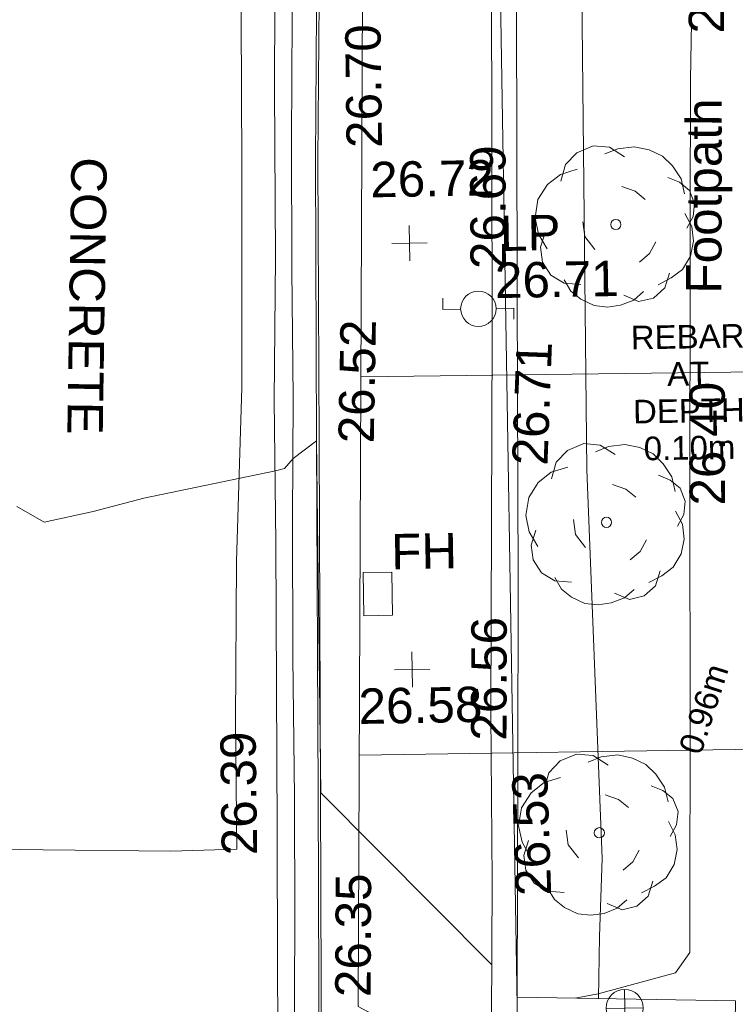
# Model space of a CAD drawing. Header units: millimetres. Extents: x -290717 to 520720, y -103372 to 287762.
# Tile 226 of 256: x -6642 to 937, y 17421 to 27854. Entities that reach past the tile are written whole.
import ezdxf

# ---------------------------------------------------------------- set-up
doc = ezdxf.new("R2010")
doc.units = ezdxf.units.MM
for name, pattern in [('IMPORT-HIDDEN2 _3_', [4762.5, 3175, -1587.5]), ('IMPORT-UG_ELEC_LV_QLB2 _2_', [2700, 1500, -300.0000000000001, 0, -250, 150, -300.0000000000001, 0, -200]), ('IMPORT-UG_ELEC_STREET LIGHTING_QLB2 _2_', [2700, 1500, -300.0000000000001, 0, -250, 150, -300.0000000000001, 0, -200])]:
    doc.linetypes.add(name, pattern=pattern)
for name, color, linetype, lineweight, true_color in [('00_TOPO_FIREHYDRANT', 5, 'Continuous', 9, 0x0000ff), ('00_TOPO_FURN_LAMP_POST', 7, 'Continuous', 9, 0x666666), ('00_TOPO_KERB_BOTTOM', 1, 'Continuous', 9, 0xff0000), ('00_TOPO_KERB_TOP', 7, 'Continuous', 9, 0xa500a5), ('00_TOPO_LEVEL_SPOT', 7, 'Continuous', 9, 0x666666), ('00_TOPO_ROAD_MARKING_YELLOW_CONTINUOUS', 40, 'Continuous', 9, 0xffbf00), ('00_TOPO_TOP_OF_WALL', 7, 'Continuous', 9, 0x666666), ('00_TOPO_TREE', 7, 'Continuous', 9, 0x666666), ('00_TOPO_WALL', 7, 'Continuous', 9, 0x7c00a5), ('00_UAV_FOOTPATH', 7, 'Continuous', 9, 0xa50000), ('00_UAV_FORM_LINES', 7, 'Continuous', 9, 0x666666), ('00_UAV_WALL', 7, 'Continuous', 9, 0x7c00a5), ('01_DTM_CONTOUR_MNR', 7, 'Continuous', 9, 0xa5a552), ('12333-PUM-2D-U-0001-C01 - Rev2_REVIT IMPORT_dwg', 7, 'Continuous', 9, 0x767676), ('PUM-CHAMBER EXTENTS', 6, 'IMPORT-HIDDEN2 _3_', 9, 0xff00ff), ('PUM-ELECTRIC-LV-QLB2', 1, 'IMPORT-UG_ELEC_LV_QLB2 _2_', 9, 0xff0000), ('PUM-GPR-REBAR', 30, 'Continuous', 9, 0xff7f00)]:
    doc.layers.add(name, color=color, linetype=linetype, lineweight=lineweight, true_color=true_color)
doc.layers.add('00_TOPO_SURFACE', color=7, linetype='Continuous', lineweight=9)
doc.layers.add('00_TOPO_SURVEY_TEXT', color=7, linetype='Continuous', lineweight=9)
doc.styles.add('Arial_1', font='arial.ttf', dxfattribs={"height": 250})
doc.styles.add('Swis721 Lt BT_2', font='swissl.ttf', dxfattribs={"height": 375})

# ---------------------------------------------------------------- blocks, each defined once
blk = doc.blocks.new('12333-PUM-2D-U-0001-C01 - Rev2_REVIT IMPORT_dwg_CONIFEROUS_TREE-2077068-Site Location Plan Existing')
at = {"layer": '00_TOPO_TREE', "color": 254, "true_color": 0xcccccc, "flags": 128}
for points in [[(-1889.403682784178, 1545.875740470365), (-1717.639711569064, 2118.422311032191), (-1316.857112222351, 2519.204910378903), (-744.3105416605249, 2748.223538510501), (-171.763971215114, 2690.968881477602), (343.5279423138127, 2347.440939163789)], [(-343.5279423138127, 2461.950253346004), (114.5093140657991, 2633.714224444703), (687.0558846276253, 2690.968881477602), (1202.347798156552, 2576.459567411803), (1660.385054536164, 2347.440939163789), (2003.912996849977, 2003.912996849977), (2290.18628213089, 1545.875740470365), (2404.695596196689, 1030.583826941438)], [(-2404.695596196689, -801.5651986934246), (-2690.968881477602, -286.2732852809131), (-2805.478195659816, 286.2732852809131), (-2690.968881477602, 916.0745128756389), (-2347.440939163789, 1431.36642628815), (-1889.403682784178, 1774.894368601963), (-1316.857112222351, 1946.658339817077)], [(1832.149025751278, 1603.130397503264), (2232.93162509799, 1431.36642628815), (2576.459567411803, 1145.093141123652), (2748.223538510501, 687.0558846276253), (2690.968881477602, 229.0186282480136), (2461.950253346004, -171.763971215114)], [(229.0186282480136, 1316.857112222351), (687.0558846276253, 1145.093141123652), (1030.583826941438, 858.8198558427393)], [(2404.695596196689, 343.5279423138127), (2633.714224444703, -114.5093140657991), (2690.968881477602, -629.8012275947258), (2576.459567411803, -1145.093141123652), (2290.18628213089, -1603.130397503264), (1889.403682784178, -1889.403682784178), (1431.36642628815, -2118.422311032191)], [(-744.3105416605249, -858.8198558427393), (-1087.838483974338, -400.7825993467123), (-1145.093141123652, 114.5093140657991)], [(-1259.602455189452, -2061.167653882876), (-1832.149025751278, -2003.912996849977), (-2290.18628213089, -1717.639711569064), (-2576.459567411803, -1259.602455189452), (-2633.714224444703, -744.3105416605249), (-2461.950253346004, -229.0186282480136)], [(1374.111769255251, -629.8012275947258), (1145.093141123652, -1030.583826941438), (801.5651986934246, -1316.857112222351)], [(916.0745128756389, -2347.440939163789), (572.5465705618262, -2633.714224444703), (114.5093140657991, -2805.478195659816), (-343.5279423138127, -2862.732852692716), (-801.5651986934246, -2805.478195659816), (-1259.602455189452, -2576.459567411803), (-1603.130397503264, -2290.18628213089), (-1832.149025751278, -1889.403682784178)], [(1832.149025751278, -1717.639711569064), (1660.385054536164, -2232.93162509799), (1259.602455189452, -2576.459567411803), (744.3105416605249, -2690.968881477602), (229.0186282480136, -2461.950253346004)]]:
    blk.add_lwpolyline(points, dxfattribs=at)
at = {"layer": '00_TOPO_TREE', "color": 254, "true_color": 0xcccccc}
blk.add_circle((0, 0), 176.6246020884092, dxfattribs=at)
blk = doc.blocks.new('12333-PUM-2D-U-0001-C01 - Rev2_REVIT IMPORT_dwg_MSL_Lamp_Post_SYM-2077199-Site Location Plan Existing')
at = {"layer": '00_TOPO_FURN_LAMP_POST', "color": 254, "true_color": 0xcccccc, "flags": 128}
for points in [[(-500.1060478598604, 0), (-1000.212095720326, 0), (-1000.212095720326, 316.7338303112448)], [(500.1060478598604, 0), (1000.21209571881, 0), (1000.21209571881, -316.7338303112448)]]:
    blk.add_lwpolyline(points, dxfattribs=at)
at = {"layer": '00_TOPO_FURN_LAMP_POST', "color": 254, "true_color": 0xcccccc}
blk.add_circle((0, 0), 500.1060478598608, dxfattribs=at)
blk = doc.blocks.new('12333-PUM-2D-U-0001-C01 - Rev2_REVIT IMPORT_dwg_MM-2077200-Site Location Plan Existing')
at = {"layer": '00_TOPO_LEVEL_SPOT', "color": 254, "true_color": 0xcccccc, "flags": 128}
for points in [[(500.0000000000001, 0), (0, 0), (0, 500.0000000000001)], [(0, -500.0000000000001), (0, 0), (-500.0000000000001, 0)]]:
    blk.add_lwpolyline(points, dxfattribs=at)
blk = doc.blocks.new('12333-PUM-2D-U-0001-C01 - Rev2_REVIT IMPORT_dwg_TOW-2077249-Site Location Plan Existing')
at = {"layer": '00_TOPO_TOP_OF_WALL', "color": 254, "true_color": 0xcccccc, "flags": 128}
for points in [[(0, 525.0554400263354), (0, 0), (-525.0554401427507, 0)], [(525.0554401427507, 0), (0, 0), (0, -525.0554400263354)]]:
    blk.add_lwpolyline(points, dxfattribs=at)
at = {"layer": '00_TOPO_TOP_OF_WALL', "color": 254, "true_color": 0xcccccc}
blk.add_circle((0, 0), 525.0554401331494, dxfattribs=at)
blk = doc.blocks.new('12333-PUM-2D-U-0001-C01 - Rev2_REVIT IMPORT_dwg_CONIFEROUS_TREE-2077251-Site Location Plan Existing')
at = {"layer": '00_TOPO_TREE', "color": 254, "true_color": 0xcccccc, "flags": 128}
for points in [[(-1889.403682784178, 1545.875740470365), (-1717.639711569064, 2118.422311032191), (-1316.857112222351, 2519.204910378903), (-744.3105416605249, 2748.223538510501), (-171.763971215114, 2690.968881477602), (343.5279423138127, 2347.440939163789)], [(-343.5279423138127, 2461.950253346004), (114.5093140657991, 2633.714224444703), (687.0558846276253, 2690.968881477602), (1202.347798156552, 2576.459567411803), (1660.385054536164, 2347.440939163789), (2003.912996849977, 2003.912996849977), (2290.18628213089, 1545.875740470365), (2404.695596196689, 1030.583826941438)], [(-2404.695596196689, -801.5651986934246), (-2690.968881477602, -286.2732852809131), (-2805.478195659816, 286.2732852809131), (-2690.968881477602, 916.0745128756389), (-2347.440939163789, 1431.36642628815), (-1889.403682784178, 1774.894368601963), (-1316.857112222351, 1946.658339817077)], [(1832.149025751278, 1603.130397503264), (2232.93162509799, 1431.36642628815), (2576.459567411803, 1145.093141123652), (2748.223538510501, 687.0558846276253), (2690.968881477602, 229.0186282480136), (2461.950253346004, -171.763971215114)], [(229.0186282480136, 1316.857112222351), (687.0558846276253, 1145.093141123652), (1030.583826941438, 858.8198558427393)], [(2404.695596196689, 343.5279423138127), (2633.714224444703, -114.5093140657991), (2690.968881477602, -629.8012275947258), (2576.459567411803, -1145.093141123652), (2290.18628213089, -1603.130397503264), (1889.403682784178, -1889.403682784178), (1431.36642628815, -2118.422311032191)], [(-744.3105416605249, -858.8198558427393), (-1087.838483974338, -400.7825993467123), (-1145.093141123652, 114.5093140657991)], [(-1259.602455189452, -2061.167653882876), (-1832.149025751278, -2003.912996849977), (-2290.18628213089, -1717.639711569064), (-2576.459567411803, -1259.602455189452), (-2633.714224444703, -744.3105416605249), (-2461.950253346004, -229.0186282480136)], [(1374.111769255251, -629.8012275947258), (1145.093141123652, -1030.583826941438), (801.5651986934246, -1316.857112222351)], [(916.0745128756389, -2347.440939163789), (572.5465705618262, -2633.714224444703), (114.5093140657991, -2805.478195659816), (-343.5279423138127, -2862.732852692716), (-801.5651986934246, -2805.478195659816), (-1259.602455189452, -2576.459567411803), (-1603.130397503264, -2290.18628213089), (-1832.149025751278, -1889.403682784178)], [(1832.149025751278, -1717.639711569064), (1660.385054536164, -2232.93162509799), (1259.602455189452, -2576.459567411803), (744.3105416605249, -2690.968881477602), (229.0186282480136, -2461.950253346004)]]:
    blk.add_lwpolyline(points, dxfattribs=at)
at = {"layer": '00_TOPO_TREE', "color": 254, "true_color": 0xcccccc}
blk.add_circle((0, 0), 176.6246020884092, dxfattribs=at)
blk = doc.blocks.new('12333-PUM-2D-U-0001-C01 - Rev2_REVIT IMPORT_dwg_MGS62954_T2_Galway_ITM_3d_Rev1-2077680-Site Location Plan Existing')
at = {"layer": '00_TOPO_FIREHYDRANT', "color": 254, "true_color": 0xcccccc}
for p, q in [((533899338.6000001, 725577009.6000001), (533899338.6000001, 725577466.8000002)), ((533899338.6000001, 725577466.8000002), (533899643.4, 725577466.8000002)), ((533899643.4, 725577466.8000002), (533899643.4, 725577009.6000001)), ((533899338.6000001, 725577009.6000001), (533899643.4, 725577009.6000001))]:
    blk.add_line(p, q, dxfattribs=at)
at = {"layer": '00_TOPO_KERB_BOTTOM', "color": 254, "true_color": 0xcccccc, "flags": 128}
blk.add_lwpolyline([(533898764.105166, 725571026.9152713), (533898821.0019907, 725575140.1520832), (533898871.1286762, 725578874.6310568), (533898909.9279353, 725581840.5200496), (533898963.7298422, 725583962.6081212), (533898997.1133751, 725586104.1341182), (533899036.4995064, 725587793.1978781), (533899074.5946195, 725589970.3319584), (533899110.965927, 725592012.040946), (533899146.7551204, 725593598.3361902), (533899176.4370806, 725595423.6309454), (533899194.5971999, 725597464.3736867), (533899220.5385075, 725599086.17544), (533899246.958136, 725600745.2960148), (533899262.7158294, 725602301.7473198)], dxfattribs=at)
at = {"layer": '00_TOPO_KERB_TOP', "color": 254, "true_color": 0xcccccc, "flags": 128}
blk.add_lwpolyline([(533898790.33236, 725571026.5006781), (533898847.2299751, 725575139.7946573), (533898897.356793, 725578874.2834753), (533898936.1540059, 725581840.0160675), (533898989.9550799, 725583962.071278), (533899023.3390284, 725586103.6239452), (533899062.7245761, 725587792.6626796), (533899100.8209516, 725589969.8689066), (533899137.1910768, 725592011.5115204), (533899172.9807294, 725593597.8271172), (533899202.6656024, 725595423.3009921), (533899220.8257527, 725597464.047222), (533899246.7655868, 725599085.7568657), (533899273.1864413, 725600744.9544204), (533899288.9449047, 725602301.4817736)], dxfattribs=at)
at = {"layer": '00_TOPO_ROAD_MARKING_YELLOW_CONTINUOUS', "color": 254, "true_color": 0xcccccc, "flags": 128}
for points in [[(533898370, 725554850), (533898200.0000001, 725555260), (533898100, 725555620.0000001), (533898050.0000001, 725556290.0000001), (533898090, 725558090.0000001), (533898120, 725559300.0000001), (533898140, 725560250), (533898170.0000001, 725561270), (533898190.0000002, 725562430.0000002), (533898200.0000001, 725563280.0000001), (533898220, 725564630), (533898240, 725565580.0000001), (533898270, 725567210), (533898320.0000001, 725570100.0000001), (533898340, 725571540.0000001), (533898360.0000001, 725573280), (533898380.0000001, 725574770), (533898400.0000001, 725576270.0000001), (533898420.0000001, 725577800.0000001), (533898430.0000002, 725579310.0000002), (533898470, 725580820.0000001), (533898490.0000001, 725582610), (533898530.0000001, 725584460.0000001)], [(533898710.0000001, 725584410.0000001), (533898690.0000002, 725583360.0000001), (533898660.0000001, 725582060.0000002), (533898640.0000001, 725580690.0000002), (533898630.0000001, 725579330.0000002), (533898600, 725578040), (533898580.0000001, 725576580.0000001), (533898570.0000001, 725575100), (533898550.0000001, 725573790.0000001), (533898520.0000001, 725572300.0000001)]]:
    blk.add_lwpolyline(points, dxfattribs=at)
at = {"layer": '00_TOPO_SURFACE', "color": 254, "true_color": 0xcccccc, "flags": 128}
blk.add_lwpolyline([(533893824.42242, 725574681.4173602), (533894920.0000001, 725574620), (533895899.6935957, 725574590.0008543), (533897250.0000001, 725574550.0000001), (533897950.0000001, 725574560.0000002), (533897960.0000001, 725575910.0000001), (533898000.0000001, 725577610.0000001), (533898090, 725579450.0000004), (533898130.0000001, 725581810.0000001), (533898160.0000001, 725584140), (533898160.0000001, 725587230), (533898150.0000001, 725589910.0000001), (533898170.0000001, 725592650.0000001), (533898240, 725595020.0000001), (533898320.0000001, 725598970.0000001), (533898430.0000002, 725601500), (533898520.0000001, 725603510.0000001), (533898570.0000001, 725604410.0000001), (533897970, 725605800.0000001), (533896773.2119035, 725605630.6529837), (533895360, 725605480), (533894459.7258379, 725605350.0062451)], dxfattribs=at)
at = {"layer": '00_TOPO_WALL', "color": 254, "true_color": 0xcccccc, "flags": 128}
blk.add_lwpolyline([(533903196.0456186, 725572639.4553483), (533901719.7649682, 725572668.0242258), (533900613.8766022, 725572696.884826), (533900648.178223, 725574174.2979034), (533900665.8873505, 725575953.3907685), (533900751.3894038, 725579984.1210362), (533900810.7542551, 725583833.3312958), (533900872.2803066, 725587230.3244454), (533900922.9992424, 725590631.9649388), (533900988.9957588, 725595158.0420883), (533901047.4302918, 725598977.6703712), (533901107.5130171, 725601699.7244139), (533901667.9269539, 725601699.6509593)], dxfattribs=at)
at = {"layer": '00_UAV_FORM_LINES', "color": 254, "true_color": 0xcccccc, "flags": 128}
blk.add_lwpolyline([(533901973.2802559, 725601310.712365), (533901885.3595, 725596041.4490001), (533901857.3595001, 725591439.4490001), (533901761.3595001, 725583235.4490002), (533901728.3594999, 725578514.4490001), (533901818.3595001, 725574394.4490001), (533901773.3595002, 725573567.4490001), (533901752.6184992, 725572911.710936)], dxfattribs=at)
at = {"layer": '00_UAV_WALL', "color": 254, "true_color": 0xcccccc, "flags": 128}
blk.add_lwpolyline([(533903196.0456186, 725572639.4553483), (533903202.4066311, 725572859.9079312), (533900892.3599287, 725572942.4492058), (533900941.2247003, 725575407.5926774), (533900979.3599289, 725577331.4492059), (533901023.5406011, 725580404.8872669), (533901048.3599288, 725582131.4492059), (533901095.534448, 725585403.1017754), (533901119.359929, 725587055.4492059), (533901138.8066769, 725590400.2898917), (533901143.3599288, 725591183.4492059), (533901235.3599288, 725594791.449206), (533901242.9368128, 725595396.3102403), (533901282.3599288, 725598543.4492058)], dxfattribs=at)
at = {"layer": '01_DTM_CONTOUR_MNR', "color": 254, "true_color": 0xcccccc, "flags": 128}
for points in [[(533900627.7026038, 725573292.3877436), (533898850, 725575140), (533898870.0000001, 725578870), (533898620, 725578690.0000001), (533898526.9851936, 725578585.4635535), (533898430.0000002, 725578560.0000002), (533897030.7031453, 725578295.3640425), (533896490.9935741, 725578163.2295135), (533895970, 725578060.0000002), (533895683.8252233, 725578232.7230889)], [(533903204.4091021, 725594135.0824658), (533903200.0000001, 725594100.0000001), (533903179.8943689, 725593794.9930072), (533903188.0357143, 725593739.2857144), (533903292.4193243, 725593375.0225959), (533903161.1117354, 725588942.1867301), (533903053.7205039, 725587068.5100956), (533902898.6912388, 725582631.7549907), (533902866.6751788, 725581192.2761841), (533902802.8234286, 725577684.751209), (533902784.3275108, 725576305.5349195), (533902729.5504262, 725573381.5853972), (533902573.8032413, 725573170.9088805), (533901750.0000001, 725572960.0000001), (533901505.5738851, 725572920.5381936)]]:
    blk.add_lwpolyline(points, dxfattribs=at)
for name, p, xscale, yscale, zscale in [('12333-PUM-2D-U-0001-C01 - Rev2_REVIT IMPORT_dwg_CONIFEROUS_TREE-2077068-Site Location Plan Existing', (533902080.008882, 725581107.2364651), 0.3048, 0.3048, 0.3048), ('12333-PUM-2D-U-0001-C01 - Rev2_REVIT IMPORT_dwg_MM-2077200-Site Location Plan Existing', (533899889.901639, 725580948.6520363), 0.375, 0.375, 0.375), ('12333-PUM-2D-U-0001-C01 - Rev2_REVIT IMPORT_dwg_MSL_Lamp_Post_SYM-2077199-Site Location Plan Existing', (533900608.1382316, 725580241.0990994), 0.375, 0.375, 0.375), ('12333-PUM-2D-U-0001-C01 - Rev2_REVIT IMPORT_dwg_CONIFEROUS_TREE-2077251-Site Location Plan Existing', (533901926.3599288, 725577954.4492059), 0.3048, 0.3048, 0.3048), ('12333-PUM-2D-U-0001-C01 - Rev2_REVIT IMPORT_dwg_MM-2077200-Site Location Plan Existing', (533899840, 725576430.0000002), 0.375, 0.375, 0.375), ('12333-PUM-2D-U-0001-C01 - Rev2_REVIT IMPORT_dwg_CONIFEROUS_TREE-2077251-Site Location Plan Existing', (533901792.3599288, 725574667.4492059), 0.3048, 0.3048, 0.3048), ('12333-PUM-2D-U-0001-C01 - Rev2_REVIT IMPORT_dwg_TOW-2077249-Site Location Plan Existing', (533902028.3599287, 725572805.4492059), 0.375, 0.375, 0.375)]:
    blk.add_blockref(name, p, dxfattribs=dict(xscale=xscale, yscale=yscale, zscale=zscale))
at = {"layer": '00_TOPO_FIREHYDRANT', "color": 251, "true_color": 0x666666, "insert": (533899640.0000001, 725577870.2296078), "char_height": 375, "width": 797.814593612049, "attachment_point": 1, "line_spacing_factor": 1.005061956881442, "style": 'Swis721 Lt BT_2'}
blk.add_mtext('FH', dxfattribs=at)
at = {"layer": '00_TOPO_FURN_LAMP_POST', "char_height": 375, "attachment_point": 1, "line_spacing_factor": 1.005061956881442, "style": 'Swis721 Lt BT_2'}
for s, insert, width in [('LP', (533900851.331384, 725581223.119229), 707.5855621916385), ('26.71', (533900789.0487993, 725580725.1703858), 1495.902363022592)]:
    blk.add_mtext(s, dxfattribs=dict(at, insert=insert, width=width))
at = {"layer": '00_TOPO_KERB_BOTTOM', "color": 251, "true_color": 0x666666, "insert": (533897789.6642364, 725574496.1932411), "char_height": 375, "width": 1495.902363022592, "attachment_point": 1, "rotation": 89.71478154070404, "line_spacing_factor": 1.005061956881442, "style": 'Swis721 Lt BT_2'}
blk.add_mtext('26.39', dxfattribs=at)
at = {"layer": '00_TOPO_KERB_TOP', "color": 251, "true_color": 0x666666, "insert": (533899242.5175941, 725581966.4609909), "char_height": 375, "width": 1495.902363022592, "attachment_point": 1, "rotation": 89.69666203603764, "line_spacing_factor": 1.005061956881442, "style": 'Swis721 Lt BT_2'}
blk.add_mtext('26.70', dxfattribs=at)
at = {"layer": '00_TOPO_LEVEL_SPOT', "char_height": 375, "width": 1495.902363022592, "attachment_point": 1, "line_spacing_factor": 1.005061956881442, "style": 'Swis721 Lt BT_2'}
for s, insert in [('26.72', (533899486.6140254, 725581815.5421842)), ('26.58', (533899265.8638946, 725576238.992502))]:
    blk.add_mtext(s, dxfattribs=dict(at, insert=insert))
at = {"layer": '00_TOPO_ROAD_MARKING_YELLOW_CONTINUOUS', "color": 251, "true_color": 0x666666, "char_height": 375, "width": 1495.902363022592, "attachment_point": 1, "line_spacing_factor": 1.005061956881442, "style": 'Swis721 Lt BT_2'}
for s, insert, rotation in [('26.52', (533899100.5812453, 725578844.3752022), 87.98526275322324), ('26.35', (533898964.5070615, 725572975.577432), 88.72619999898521)]:
    blk.add_mtext(s, dxfattribs=dict(at, insert=insert, rotation=rotation))
at = {"layer": '00_TOPO_SURVEY_TEXT', "color": 251, "true_color": 0x666666, "insert": (533896702.235692, 725581911.5071983), "char_height": 375, "width": 3286.236302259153, "attachment_point": 1, "rotation": 268.14124952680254, "line_spacing_factor": 1.005061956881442, "style": 'Swis721 Lt BT_2'}
blk.add_mtext('CONCRETE', dxfattribs=at)
at = {"layer": '00_TOPO_WALL', "color": 251, "true_color": 0x666666, "char_height": 375, "width": 1495.902363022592, "attachment_point": 1, "line_spacing_factor": 1.005061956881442, "style": 'Swis721 Lt BT_2'}
for s, insert, rotation in [('26.71', (533900935.6459701, 725578583.1234454), 86.86173551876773), ('26.53', (533900896.5413598, 725574007.9819399), 90.87744924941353)]:
    blk.add_mtext(s, dxfattribs=dict(at, insert=insert, rotation=rotation))
at = {"layer": '00_UAV_FOOTPATH', "color": 251, "true_color": 0x666666, "char_height": 375, "attachment_point": 1, "line_spacing_factor": 1.005061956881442, "style": 'Swis721 Lt BT_2'}
for s, insert, width, rotation in [('26.39', (533902886.4746413, 725583117.2393622), 1495.902363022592, 88.96029827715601), ('Footpath', (533902809.8437077, 725580363.6005188), 2436.183848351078, 88.90962090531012), ('26.40', (533902809.1108708, 725578116.2912269), 1495.902363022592, 89.1400054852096)]:
    blk.add_mtext(s, dxfattribs=dict(at, insert=insert, width=width, rotation=rotation))
at = {"layer": '00_UAV_WALL', "color": 251, "true_color": 0x666666, "char_height": 375, "width": 1495.902363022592, "attachment_point": 1, "line_spacing_factor": 1.005061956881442, "style": 'Swis721 Lt BT_2'}
for s, insert, rotation in [('26.69', (533900531.9555312, 725580661.9796312), 89.17642990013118), ('26.56', (533900451.0469548, 725575667.3582299), 88.86441556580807)]:
    blk.add_mtext(s, dxfattribs=dict(at, insert=insert, rotation=rotation))
blk = doc.blocks.new('12333-PUM-2D-U-0001-C01 - Rev2_REVIT IMPORT_dwg-1620468-Site Location Plan Existing')
at = {"layer": 'PUM-CHAMBER EXTENTS', "true_color": 0xffd4aa}
h = blk.add_hatch(dxfattribs=at)
h.set_pattern_fill('FP_15', color=41, style=0, pattern_type=2)
h.set_pattern_definition([(0, (-533641079.65, -725615854.3560001), (0, 4000), []), (90, (-533641079.65, -725615854.3560001), (-8000, 4.898587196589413e-13), [])])
h.paths.add_polyline_path([(260865.3501528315, -44518.35617865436), (263506.3501528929, -41517.35617860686), (263685.3501528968, -25598.35617861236), (264300.3501528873, -14402.35617861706), (262073.393403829, -13951.56663410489), (262068.9501528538, -14155.95617866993), (260506.8501529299, -14155.9561786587), (260515.9208416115, -13636.29677212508), (258772.350152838, -13283.35617866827), (258670.4501975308, -17982.77958357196), (258705.6273013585, -17930.13332725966), (258914.1292635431, -17799.69233468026), (259118.8501528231, -17758.97081790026), (259354.4823357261, -17811.47103625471), (259532.0730042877, -17930.13332725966), (259662.513996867, -18138.63528944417), (259703.2355136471, -18343.35617872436), (259646.303160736, -18585.62151974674), (259532.0730042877, -18756.57903018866), (259342.4847485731, -18883.25785263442), (259118.8501528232, -18927.74153954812), (258883.2179699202, -18875.2413211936), (258705.6273013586, -18756.57903018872), (258655.3045717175, -18681.26574300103), (258128.3501528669, -42983.35617862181)])
h.paths.add_polyline_path([(258258.950152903, -38844.75617859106), (258266.9306085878, -38387.55617861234), (258563.7501528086, -38387.55617863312), (258555.7696971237, -38844.75617861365)])
h.paths.add_polyline_path([(261852.3501529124, -20608.62106352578), (261633.0967024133, -20559.77012183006), (261467.850315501, -20449.35601612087), (261346.4762427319, -20255.34697165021), (261308.5852680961, -20064.85617870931), (261361.5602678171, -19839.43063920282), (261467.850315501, -19680.35634129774), (261661.8593599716, -19558.98226852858), (261852.3501529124, -19521.09129389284), (262071.6036034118, -19569.94223558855), (262236.8499903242, -19680.35634129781), (262358.2240630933, -19874.3653857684), (262396.115037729, -20064.85617870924), (262343.140038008, -20290.2817182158), (262236.8499903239, -20449.35601612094), (262060.4399654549, -20567.22942623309), (262026.8654006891, -20573.90782240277)])
at = {"layer": 'PUM-GPR-REBAR', "color": 41, "true_color": 0xffd4aa, "flags": 128}
blk.add_lwpolyline([(260865.3501528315, -44518.35617865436), (258128.3501528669, -42983.35617862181), (258772.350152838, -13283.35617866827), (260518.137342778, -13636.74544520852)], dxfattribs=at)
blk.add_blockref('12333-PUM-2D-U-0001-C01 - Rev2_REVIT IMPORT_dwg_MGS62954_T2_Galway_ITM_3d_Rev1-2077680-Site Location Plan Existing', (-533641079.6498471, -725615854.3561786))
at = {"layer": 'PUM-ELECTRIC-LV-QLB2', "insert": (261721.8536594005, -39853.71393138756), "char_height": 250, "width": 1160.025439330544, "attachment_point": 2, "rotation": 71.07303376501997, "line_spacing_factor": 0.9417779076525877, "style": 'Arial_1'}
blk.add_mtext('0.96m', dxfattribs=at)
at = {"layer": 'PUM-GPR-REBAR', "insert": (261738.9618549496, -35823.00682591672), "char_height": 250, "width": 1435.493221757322, "attachment_point": 2, "line_spacing_factor": 0.9417779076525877, "style": 'Arial_1'}
blk.add_mtext('REBAR\\PAT\\PDEPTH\\P0.10m', dxfattribs=at)

msp = doc.modelspace()

# ---------------------------------------------------------------- block references
at = {"layer": '12333-PUM-2D-U-0001-C01 - Rev2_REVIT IMPORT_dwg', "color": 254, "linetype": 'IMPORT-UG_ELEC_STREET LIGHTING_QLB2 _2_', "true_color": 0xffd4d4, "rotation": 0.9999999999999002}
msp.add_blockref('12333-PUM-2D-U-0001-C01 - Rev2_REVIT IMPORT_dwg-1620468-Site Location Plan Existing', (-261895.0770586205, 55869.5817132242), dxfattribs=at)

doc.saveas('drawing.dxf')
